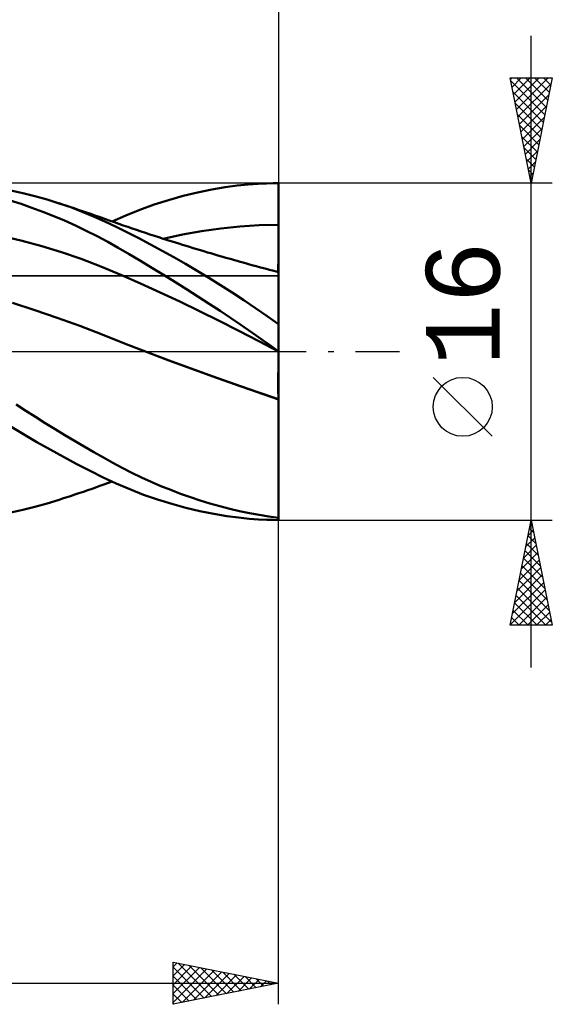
# Model space of a CAD drawing. Header units: millimetres. Extents: x -65 to 96, y -43 to 45.
# Tile 3 of 5: x 32 to 57, y -31 to 16. Entities that reach past the tile are written whole.
import ezdxf
from ezdxf.enums import TextEntityAlignment as Align

# ---------------------------------------------------------------- set-up
doc = ezdxf.new("R2010")
doc.units = ezdxf.units.MM
doc.header["$LTSCALE"] = 5.2
doc.linetypes.add('LONGDASH_DASH', pattern=[0.85, 0.4, -0.2, 0.05, -0.2])
for name, color, linetype in [('1', 4, 'CONTINUOUS'), ('2', 7, 'CONTINUOUS'), ('4', 2, 'LONGDASH_DASH'), ('CUT', 1, 'CONTINUOUS'), ('NOCUT', 7, 'CONTINUOUS'), ('SK2', 7, 'CONTINUOUS'), ('SK4', 2, 'LONGDASH_DASH')]:
    doc.layers.add(name, color=color, linetype=linetype)
doc.styles.get("Standard").update_dxf_attribs({"font": 'Monospac821 BT'})

msp = doc.modelspace()

# ---------------------------------------------------------------- linework, layer by layer
at = {"layer": '1', "color": 4, "linetype": 'CONTINUOUS', "lineweight": 50}
for p, q in [((42.566, 7.934), (43.029, 7.969)), ((43.029, 7.969), (43.425, 7.989)), ((43.425, 7.989), (43.751, 7.998)), ((43.751, 7.998), (44, 8)), ((43.999, 7.713), (44, 7.995)), ((43.999, 7.713), (44, 7.995)), ((44, 7.999), (44, 8)), ((44, 7.998), (44, 7.999)), ((44, 7.997), (44, 7.998)), ((44, 7.997), (44, 7.997)), ((44, 7.996), (44, 7.997)), ((44, 7.995), (44, 7.996)), ((44, 7.713), (44, 7.995)), ((31.859, 7.522), (31.287, 7.646)), ((32.433, 7.38), (31.859, 7.522)), ((39.467, 7.388), (40.151, 7.554)), ((40.151, 7.554), (40.827, 7.693)), ((40.827, 7.693), (41.46, 7.8)), ((41.46, 7.8), (42.042, 7.879)), ((42.042, 7.879), (42.566, 7.934)), ((43.999, 7.431), (43.999, 7.713)), ((43.999, 7.431), (43.999, 7.713)), ((44, 7.431), (44, 7.713)), ((31.776, 7.01), (31.258, 7.174)), ((33.008, 7.219), (32.433, 7.38)), ((33.583, 7.039), (33.008, 7.219)), ((33.739, 6.988), (33.583, 7.04)), ((34.132, 6.85), (33.583, 7.039)), ((38.099, 6.976), (38.782, 7.195)), ((38.782, 7.195), (39.467, 7.388)), ((43.997, 6.585), (43.998, 7.149)), ((43.997, 6.585), (43.998, 7.149)), ((43.998, 7.149), (43.999, 7.431)), ((43.998, 7.149), (43.999, 7.431)), ((44, 7.149), (44, 7.431)), ((44, 6.867), (44, 7.149)), ((32.293, 6.833), (31.776, 7.01)), ((32.81, 6.642), (32.293, 6.833)), ((33.328, 6.437), (32.81, 6.642)), ((33.895, 6.937), (33.739, 6.988)), ((34.093, 6.871), (33.895, 6.937)), ((34.291, 6.804), (34.093, 6.871)), ((34.679, 6.643), (34.132, 6.85)), ((34.489, 6.738), (34.291, 6.804)), ((34.687, 6.67), (34.489, 6.738)), ((35.223, 6.42), (34.679, 6.643)), ((34.885, 6.603), (34.687, 6.67)), ((35.083, 6.535), (34.885, 6.603)), ((36.748, 6.461), (37.419, 6.731)), ((37.419, 6.731), (38.099, 6.976)), ((43.996, 6.303), (43.997, 6.585)), ((43.996, 6.303), (43.997, 6.585)), ((44, 6.585), (44, 6.867)), ((44, 6.303), (44, 6.585)), ((33.845, 6.219), (33.328, 6.437)), ((34.36, 5.986), (33.845, 6.219)), ((35.281, 6.466), (35.083, 6.535)), ((35.76, 6.181), (35.223, 6.42)), ((35.479, 6.397), (35.281, 6.466)), ((35.579, 6.362), (35.479, 6.397)), ((35.79, 6.288), (35.579, 6.362)), ((36.287, 5.929), (35.76, 6.181)), ((36, 6.214), (35.79, 6.288)), ((36.211, 6.139), (36, 6.214)), ((36.106, 6.176), (36.748, 6.461)), ((36.421, 6.065), (36.211, 6.139)), ((43.996, 6.021), (43.996, 6.303)), ((43.996, 6.021), (43.996, 6.303)), ((44, 6.021), (44, 6.303)), ((34.873, 5.74), (34.36, 5.986)), ((35.382, 5.48), (34.873, 5.74)), ((36.827, 5.66), (36.287, 5.929)), ((36.632, 5.992), (36.421, 6.065)), ((36.842, 5.919), (36.632, 5.992)), ((37.372, 5.379), (36.827, 5.66)), ((37.053, 5.847), (36.842, 5.919)), ((37.264, 5.776), (37.053, 5.847)), ((37.474, 5.705), (37.264, 5.776)), ((37.685, 5.634), (37.474, 5.705)), ((37.895, 5.565), (37.685, 5.634)), ((39.434, 5.559), (40.346, 5.722)), ((40.346, 5.722), (41.258, 5.85)), ((41.258, 5.85), (42.171, 5.944)), ((42.171, 5.944), (43.083, 6.002)), ((43.083, 6.002), (43.996, 6.021)), ((43.994, 5.564), (43.995, 5.639)), ((43.994, 5.512), (43.995, 5.612)), ((43.995, 5.918), (43.996, 6.021)), ((43.995, 5.944), (43.996, 6.021)), ((43.995, 5.868), (43.995, 5.944)), ((43.995, 5.816), (43.995, 5.918)), ((43.995, 5.791), (43.995, 5.868)), ((43.995, 5.714), (43.995, 5.816)), ((43.995, 5.715), (43.995, 5.791)), ((43.995, 5.639), (43.995, 5.715)), ((43.995, 5.612), (43.995, 5.714)), ((43.997, 6.021), (43.996, 6.021)), ((43.996, 6.021), (43.996, 6.021)), ((43.997, 6.021), (43.999, 6.021)), ((43.999, 6.021), (43.999, 6.021)), ((43.999, 6.021), (44, 6.021)), ((44, 5.918), (44, 6.021)), ((44, 5.815), (44, 5.918)), ((44, 5.713), (44, 5.815)), ((44, 5.612), (44, 5.713)), ((44, 5.511), (44, 5.612)), ((31.825, 5.259), (30.889, 5.477)), ((32.761, 5.008), (31.825, 5.259)), ((35.889, 5.207), (35.382, 5.48)), ((36.394, 4.922), (35.889, 5.207)), ((37.921, 5.089), (37.372, 5.379)), ((38.106, 5.496), (37.895, 5.565)), ((38.316, 5.427), (38.106, 5.496)), ((38.527, 5.359), (38.316, 5.427)), ((38.521, 5.361), (39.434, 5.559)), ((38.737, 5.292), (38.527, 5.359)), ((38.948, 5.225), (38.737, 5.292)), ((39.107, 5.175), (38.948, 5.225)), ((39.266, 5.125), (39.107, 5.175)), ((43.993, 5.122), (43.994, 5.217)), ((43.993, 5.067), (43.994, 5.163)), ((43.994, 5.462), (43.994, 5.564)), ((43.994, 5.412), (43.994, 5.512)), ((43.994, 5.361), (43.994, 5.462)), ((43.994, 5.314), (43.994, 5.412)), ((43.994, 5.261), (43.994, 5.361)), ((43.994, 5.217), (43.994, 5.314)), ((43.994, 5.163), (43.994, 5.261)), ((44, 5.412), (44, 5.511)), ((44, 5.313), (44, 5.412)), ((44, 5.216), (44, 5.313)), ((44, 5.12), (44, 5.216)), ((33.697, 4.723), (32.761, 5.008)), ((34.634, 4.401), (33.697, 4.723)), ((36.914, 4.62), (36.394, 4.922)), ((38.472, 4.788), (37.921, 5.089)), ((39.025, 4.478), (38.472, 4.788)), ((39.437, 5.072), (39.266, 5.125)), ((39.608, 5.019), (39.437, 5.072)), ((39.778, 4.967), (39.608, 5.019)), ((39.949, 4.915), (39.778, 4.967)), ((40.12, 4.863), (39.949, 4.915)), ((40.29, 4.812), (40.12, 4.863)), ((40.461, 4.761), (40.29, 4.812)), ((40.632, 4.71), (40.461, 4.761)), ((40.78, 4.666), (40.632, 4.71)), ((43.992, 4.677), (43.993, 4.761)), ((43.992, 4.621), (43.993, 4.705)), ((43.992, 4.595), (43.992, 4.677)), ((43.993, 5.028), (43.993, 5.122)), ((43.993, 4.973), (43.993, 5.067)), ((43.993, 4.937), (43.993, 5.028)), ((43.993, 4.881), (43.993, 4.973)), ((43.993, 4.848), (43.993, 4.937)), ((43.993, 4.792), (43.993, 4.881)), ((43.993, 4.761), (43.993, 4.848)), ((43.993, 4.705), (43.993, 4.792)), ((44, 5.027), (44, 5.12)), ((44, 4.935), (44, 5.027)), ((44, 4.846), (44, 4.935)), ((44, 4.759), (44, 4.846)), ((44, 4.675), (44, 4.759)), ((35.57, 4.042), (34.634, 4.401)), ((37.452, 4.304), (36.914, 4.62)), ((37.993, 3.979), (37.452, 4.304)), ((39.578, 4.16), (39.025, 4.478)), ((40.928, 4.623), (40.78, 4.666)), ((41.077, 4.579), (40.928, 4.623)), ((41.225, 4.536), (41.077, 4.579)), ((41.361, 4.497), (41.225, 4.536)), ((41.498, 4.458), (41.361, 4.497)), ((41.634, 4.418), (41.498, 4.458)), ((41.77, 4.38), (41.634, 4.418)), ((41.907, 4.341), (41.77, 4.38)), ((42.043, 4.302), (41.907, 4.341)), ((42.18, 4.264), (42.043, 4.302)), ((42.316, 4.226), (42.18, 4.264)), ((42.525, 4.168), (42.316, 4.226)), ((43.992, 4.54), (43.992, 4.621)), ((43.992, 4.517), (43.992, 4.595)), ((43.992, 4.462), (43.992, 4.54)), ((43.992, 4.441), (43.992, 4.517)), ((43.992, 4.387), (43.992, 4.462)), ((43.992, 4.368), (43.992, 4.441)), ((43.992, 4.315), (43.992, 4.387)), ((43.992, 4.299), (43.992, 4.368)), ((43.992, 4.248), (43.992, 4.315)), ((43.992, 4.234), (43.992, 4.299)), ((43.992, 4.184), (43.992, 4.248)), ((43.992, 4.172), (43.992, 4.234)), ((44, 4.593), (44, 4.675)), ((44, 4.515), (44, 4.593)), ((44, 4.439), (44, 4.515)), ((44, 4.366), (44, 4.439)), ((44, 4.297), (44, 4.366)), ((44, 4.231), (44, 4.297)), ((44, 4.169), (44, 4.231)), ((36.506, 3.646), (35.57, 4.042)), ((38.537, 3.648), (37.993, 3.979)), ((40.131, 3.834), (39.578, 4.16)), ((40.685, 3.498), (40.131, 3.834)), ((42.734, 4.11), (42.525, 4.168)), ((42.943, 4.053), (42.734, 4.11)), ((43.152, 3.997), (42.943, 4.053)), ((43.362, 3.94), (43.152, 3.997)), ((43.572, 3.884), (43.362, 3.94)), ((43.782, 3.829), (43.572, 3.884)), ((43.993, 3.774), (43.782, 3.829)), ((43.991, 4.124), (43.992, 4.184)), ((43.991, 4.114), (43.992, 4.172)), ((43.991, 4.068), (43.991, 4.124)), ((43.991, 4.059), (43.991, 4.114)), ((43.991, 4.016), (43.991, 4.068)), ((43.991, 4.009), (43.991, 4.059)), ((43.991, 3.968), (43.991, 4.016)), ((43.991, 3.962), (43.991, 4.009)), ((43.991, 3.924), (43.991, 3.968)), ((43.991, 3.92), (43.991, 3.962)), ((43.991, 3.885), (43.991, 3.924)), ((43.991, 3.882), (43.991, 3.92)), ((43.991, 3.85), (43.991, 3.885)), ((43.991, 3.848), (43.991, 3.882)), ((43.991, 3.82), (43.991, 3.85)), ((43.991, 3.819), (43.991, 3.848)), ((43.991, 3.795), (43.991, 3.82)), ((43.991, 3.794), (43.991, 3.819)), ((43.991, 3.774), (43.991, 3.795)), ((43.991, 3.774), (43.991, 3.794)), ((43.993, 3.764), (43.993, 3.774)), ((43.993, 3.764), (43.993, 3.774)), ((43.994, 3.773), (43.993, 3.774)), ((43.994, 3.737), (43.993, 3.764)), ((43.994, 3.737), (43.993, 3.764)), ((43.995, 3.773), (43.994, 3.773)), ((43.996, 3.773), (43.995, 3.773)), ((43.998, 3.772), (43.996, 3.773)), ((43.999, 3.772), (43.998, 3.772)), ((44, 3.772), (43.999, 3.772)), ((44, 4.111), (44, 4.169)), ((44, 4.057), (44, 4.111)), ((44, 4.006), (44, 4.057)), ((44, 3.96), (44, 4.006)), ((44, 3.918), (44, 3.96)), ((44, 3.88), (44, 3.918)), ((44, 3.846), (44, 3.88)), ((44, 3.817), (44, 3.846)), ((44, 3.792), (44, 3.817)), ((44, 3.772), (44, 3.792)), ((44, -8), (44, 3.772)), ((37.442, 3.234), (36.506, 3.646)), ((39.082, 3.311), (38.537, 3.648)), ((39.628, 2.968), (39.082, 3.311)), ((41.241, 3.153), (40.685, 3.498)), ((43.994, 3.691), (43.994, 3.737)), ((43.994, 3.691), (43.994, 3.737)), ((43.994, 3.628), (43.994, 3.691)), ((43.994, 3.628), (43.994, 3.691)), ((43.995, 3.546), (43.994, 3.628)), ((43.995, 3.546), (43.994, 3.628)), ((43.995, 3.447), (43.995, 3.546)), ((43.995, 3.447), (43.995, 3.546)), ((43.996, 3.33), (43.995, 3.447)), ((43.996, 3.33), (43.995, 3.447)), ((43.996, 3.197), (43.996, 3.33)), ((43.996, 3.197), (43.996, 3.33)), ((38.378, 2.809), (37.442, 3.234)), ((39.315, 2.372), (38.378, 2.809)), ((40.173, 2.62), (39.628, 2.968)), ((41.797, 2.799), (41.241, 3.153)), ((43.997, 3.047), (43.996, 3.197)), ((43.997, 3.047), (43.996, 3.197)), ((43.997, 2.881), (43.997, 3.047)), ((43.997, 2.881), (43.997, 3.047)), ((43.998, 2.699), (43.997, 2.881)), ((43.998, 2.699), (43.997, 2.881)), ((40.251, 1.924), (39.315, 2.372)), ((40.714, 2.269), (40.173, 2.62)), ((42.351, 2.436), (41.797, 2.799)), ((42.904, 2.066), (42.351, 2.436)), ((43.998, 2.501), (43.998, 2.699)), ((43.998, 2.502), (43.998, 2.699)), ((43.998, 2.29), (43.998, 2.502)), ((43.998, 2.289), (43.998, 2.501)), ((32.429, 1.965), (31.364, 2.312)), ((33.495, 1.599), (32.429, 1.965)), ((41.187, 1.463), (40.251, 1.924)), ((41.229, 1.929), (40.714, 2.269)), ((41.713, 1.606), (41.229, 1.929)), ((43.454, 1.687), (42.904, 2.066)), ((43.999, 2.064), (43.998, 2.29)), ((43.999, 2.063), (43.998, 2.289)), ((43.999, 1.825), (43.999, 2.064)), ((43.999, 1.824), (43.999, 2.063)), ((34.561, 1.214), (33.495, 1.599)), ((42.123, 0.989), (41.187, 1.463)), ((42.162, 1.301), (41.713, 1.606)), ((44, 1.301), (43.454, 1.687)), ((44, 1.573), (43.999, 1.825)), ((44, 1.573), (43.999, 1.824)), ((44, 1.31), (44, 1.573)), ((44, 1.31), (44, 1.573)), ((35.627, 0.808), (34.561, 1.214)), ((43.059, 0.501), (42.123, 0.989)), ((42.574, 1.017), (42.162, 1.301)), ((42.947, 0.757), (42.574, 1.017)), ((36.692, 0.386), (35.627, 0.808)), ((43.279, 0.524), (42.947, 0.757)), ((43.996, -0.003), (43.059, 0.501)), ((43.566, 0.319), (43.279, 0.524)), ((37.758, -0.027), (36.692, 0.386)), ((43.808, 0.146), (43.566, 0.319)), ((44, 0.007), (43.808, 0.146)), ((43.997, 0.001), (43.998, 0.002)), ((43.997, 0.001), (43.998, 0.002)), ((43.997, 0), (43.997, 0.001)), ((43.997, 0), (43.997, 0.001)), ((43.997, 0), (43.997, 0)), ((43.997, 0), (43.997, 0)), ((43.998, 0.003), (43.999, 0.004)), ((43.998, 0.003), (43.999, 0.004)), ((43.998, 0.002), (43.998, 0.003)), ((43.998, 0.002), (43.998, 0.003)), ((43.999, 0.005), (44, 0.006)), ((43.999, 0.005), (44, 0.006)), ((43.999, 0.004), (43.999, 0.005)), ((43.999, 0.004), (43.999, 0.005)), ((44, 0.006), (44, 0.007)), ((44, 0.006), (44, 0.007)), ((38.804, -0.423), (37.757, -0.027)), ((38.796, -0.421), (37.758, -0.027)), ((39.835, -0.806), (38.796, -0.421)), ((39.852, -0.811), (38.804, -0.423)), ((43.992, -0.5), (43.993, -0.439)), ((43.992, -0.5), (43.993, -0.439)), ((43.993, -0.188), (43.994, -0.15)), ((43.993, -0.188), (43.994, -0.15)), ((43.993, -0.231), (43.993, -0.188)), ((43.993, -0.231), (43.993, -0.188)), ((43.993, -0.277), (43.993, -0.231)), ((43.993, -0.277), (43.993, -0.231)), ((43.993, -0.327), (43.993, -0.277)), ((43.993, -0.327), (43.993, -0.277)), ((43.993, -0.381), (43.993, -0.327)), ((43.993, -0.381), (43.993, -0.327)), ((43.993, -0.439), (43.993, -0.381)), ((43.993, -0.439), (43.993, -0.381)), ((43.994, -0.062), (43.995, -0.041)), ((43.994, -0.062), (43.995, -0.041)), ((43.994, -0.087), (43.994, -0.062)), ((43.994, -0.087), (43.994, -0.062)), ((43.994, -0.116), (43.994, -0.087)), ((43.994, -0.116), (43.994, -0.087)), ((43.994, -0.15), (43.994, -0.116)), ((43.994, -0.15), (43.994, -0.116)), ((43.995, -0.006), (43.996, -0.003)), ((43.995, -0.006), (43.996, -0.003)), ((43.995, -0.013), (43.995, -0.006)), ((43.995, -0.013), (43.995, -0.006)), ((43.995, -0.025), (43.995, -0.013)), ((43.995, -0.025), (43.995, -0.013)), ((43.995, -0.041), (43.995, -0.025)), ((43.995, -0.041), (43.995, -0.025)), ((43.996, -0.001), (43.997, 0)), ((43.996, -0.001), (43.997, 0)), ((43.996, -0.001), (43.996, -0.001)), ((43.996, -0.001), (43.996, -0.001)), ((43.996, -0.002), (43.996, -0.001)), ((43.996, -0.002), (43.996, -0.001)), ((43.996, -0.002), (43.996, -0.002)), ((43.996, -0.002), (43.996, -0.002)), ((43.996, -0.003), (43.996, -0.002)), ((43.996, -0.003), (43.996, -0.002)), ((43.996, -0.002), (43.996, -0.002)), ((43.996, -0.002), (43.996, -0.002)), ((43.997, -0.004), (43.996, -0.003)), ((43.996, -0.003), (43.996, -0.003)), ((43.998, -0.004), (43.997, -0.004)), ((43.999, -0.005), (43.998, -0.004)), ((44, -0.005), (43.999, -0.005)), ((43.999, -0.005), (43.999, -0.005)), ((40.874, -1.184), (39.835, -0.806)), ((40.893, -1.188), (39.852, -0.811)), ((43.992, -0.565), (43.992, -0.5)), ((43.992, -0.565), (43.992, -0.5)), ((43.992, -0.634), (43.992, -0.565)), ((43.992, -0.634), (43.992, -0.565)), ((43.992, -0.706), (43.992, -0.634)), ((43.992, -0.706), (43.992, -0.634)), ((43.992, -0.781), (43.992, -0.706)), ((43.992, -0.781), (43.992, -0.706)), ((43.992, -0.859), (43.992, -0.781)), ((43.992, -0.859), (43.992, -0.781)), ((43.992, -0.939), (43.992, -0.859)), ((43.992, -0.939), (43.992, -0.859)), ((41.914, -1.555), (40.874, -1.184)), ((41.929, -1.556), (40.893, -1.188)), ((43.991, -1.022), (43.992, -0.939)), ((43.991, -1.022), (43.992, -0.939)), ((43.991, -1.108), (43.991, -1.022)), ((43.991, -1.108), (43.991, -1.022)), ((43.991, -1.196), (43.991, -1.108)), ((43.991, -1.196), (43.991, -1.108)), ((43.991, -1.287), (43.991, -1.196)), ((43.991, -1.287), (43.991, -1.196)), ((43.991, -1.379), (43.991, -1.287)), ((43.991, -1.379), (43.991, -1.287)), ((43.991, -1.474), (43.991, -1.379)), ((43.991, -1.474), (43.991, -1.379)), ((42.953, -1.918), (41.914, -1.555)), ((42.965, -1.918), (41.929, -1.556)), ((43.991, -1.569), (43.991, -1.474)), ((43.991, -1.57), (43.991, -1.474)), ((43.991, -1.667), (43.991, -1.569)), ((43.991, -1.667), (43.991, -1.57)), ((43.991, -1.765), (43.991, -1.667)), ((43.991, -1.765), (43.991, -1.667)), ((43.991, -1.864), (43.991, -1.765)), ((43.991, -1.864), (43.991, -1.765)), ((43.991, -1.965), (43.991, -1.864)), ((43.991, -1.965), (43.991, -1.864)), ((43.992, -2.274), (42.953, -1.918)), ((43.992, -2.269), (42.965, -1.918)), ((43.992, -2.066), (43.991, -1.965)), ((43.992, -2.066), (43.991, -1.965)), ((43.992, -2.167), (43.992, -2.066)), ((43.992, -2.167), (43.992, -2.066)), ((43.992, -2.269), (43.992, -2.167)), ((43.992, -2.269), (43.992, -2.167)), ((43.992, -2.27), (43.992, -2.269)), ((43.992, -2.27), (43.992, -2.269)), ((43.993, -2.27), (43.992, -2.269)), ((43.992, -2.271), (43.992, -2.27)), ((43.992, -2.271), (43.992, -2.27)), ((43.992, -2.272), (43.992, -2.271)), ((43.992, -2.271), (43.992, -2.271)), ((43.992, -2.272), (43.992, -2.271)), ((43.992, -2.273), (43.992, -2.272)), ((43.992, -2.273), (43.992, -2.272)), ((43.992, -2.274), (43.992, -2.273)), ((43.992, -2.274), (43.992, -2.273)), ((43.992, -2.7), (43.992, -2.274)), ((43.992, -2.61), (43.992, -2.274)), ((43.992, -2.274), (43.992, -2.274)), ((43.992, -2.274), (43.992, -2.274)), ((43.993, -2.275), (43.992, -2.274)), ((43.995, -2.27), (43.993, -2.27)), ((43.995, -2.275), (43.993, -2.275)), ((43.996, -2.271), (43.995, -2.27)), ((43.996, -2.276), (43.995, -2.275)), ((43.997, -2.271), (43.996, -2.271)), ((43.997, -2.276), (43.996, -2.276)), ((43.999, -2.271), (43.997, -2.271)), ((43.999, -2.277), (43.997, -2.276)), ((44, -2.272), (43.999, -2.271)), ((44, -2.277), (43.999, -2.277)), ((32, -2.813), (31.539, -2.516)), ((43.993, -2.946), (43.992, -2.61)), ((43.993, -3.125), (43.992, -2.7)), ((32.462, -3.107), (32, -2.813)), ((32.925, -3.397), (32.462, -3.107)), ((43.993, -3.281), (43.993, -2.946)), ((43.994, -3.549), (43.993, -3.125)), ((31.892, -3.924), (31.257, -3.54)), ((33.389, -3.683), (32.925, -3.397)), ((33.852, -3.964), (33.389, -3.683)), ((43.994, -3.615), (43.993, -3.281)), ((43.994, -3.97), (43.994, -3.549)), ((43.994, -3.947), (43.994, -3.615)), ((32.526, -4.296), (31.892, -3.924)), ((34.313, -4.241), (33.852, -3.964)), ((43.995, -4.276), (43.994, -3.947)), ((43.995, -4.386), (43.994, -3.97)), ((33.161, -4.657), (32.526, -4.296)), ((33.796, -5.006), (33.161, -4.657)), ((34.773, -4.512), (34.313, -4.241)), ((35.23, -4.777), (34.773, -4.512)), ((43.995, -4.602), (43.995, -4.276)), ((43.995, -4.797), (43.995, -4.386)), ((43.995, -4.923), (43.995, -4.602)), ((34.428, -5.343), (33.796, -5.006)), ((35.683, -5.036), (35.23, -4.777)), ((36.126, -5.284), (35.683, -5.036)), ((43.996, -5.197), (43.995, -4.797)), ((43.996, -5.238), (43.995, -4.923)), ((35.056, -5.665), (34.428, -5.343)), ((36.576, -5.525), (36.126, -5.284)), ((37.033, -5.757), (36.576, -5.525)), ((43.996, -5.587), (43.996, -5.197)), ((43.996, -5.546), (43.996, -5.238)), ((43.997, -5.846), (43.996, -5.546)), ((43.997, -5.965), (43.996, -5.587)), ((35.68, -5.974), (35.056, -5.665)), ((36.299, -6.264), (35.68, -5.974)), ((37.493, -5.978), (37.033, -5.757)), ((37.954, -6.188), (37.493, -5.978)), ((43.997, -6.138), (43.997, -5.846)), ((43.998, -6.329), (43.997, -5.965)), ((34.939, -6.584), (35.145, -6.513)), ((35.145, -6.513), (35.358, -6.439)), ((35.358, -6.439), (35.518, -6.384)), ((35.518, -6.384), (35.654, -6.336)), ((35.654, -6.336), (35.888, -6.253)), ((35.888, -6.253), (36.106, -6.176)), ((36.935, -6.54), (36.299, -6.264)), ((37.596, -6.798), (36.935, -6.54)), ((38.418, -6.387), (37.954, -6.188)), ((38.883, -6.574), (38.418, -6.387)), ((43.998, -6.422), (43.997, -6.138)), ((43.998, -6.678), (43.998, -6.329)), ((43.998, -6.695), (43.998, -6.422)), ((33.583, -7.04), (33.745, -6.986)), ((33.745, -6.986), (33.907, -6.932)), ((33.907, -6.932), (34.116, -6.863)), ((34.116, -6.863), (34.322, -6.794)), ((34.322, -6.794), (34.527, -6.725)), ((34.527, -6.725), (34.733, -6.655)), ((34.733, -6.655), (34.939, -6.584)), ((38.262, -7.031), (37.596, -6.798)), ((39.349, -6.751), (38.883, -6.574)), ((39.814, -6.916), (39.349, -6.751)), ((40.28, -7.069), (39.814, -6.916)), ((43.999, -7.01), (43.998, -6.678)), ((43.998, -6.958), (43.998, -6.695)), ((43.999, -7.21), (43.998, -6.958)), ((43.999, -7.323), (43.999, -7.01)), ((31.859, -7.522), (32.433, -7.38)), ((32.433, -7.38), (33.008, -7.219)), ((33.008, -7.219), (33.583, -7.039)), ((38.931, -7.239), (38.262, -7.031)), ((39.6, -7.422), (38.931, -7.239)), ((40.269, -7.58), (39.6, -7.422)), ((40.747, -7.213), (40.28, -7.069)), ((41.214, -7.345), (40.747, -7.213)), ((41.682, -7.466), (41.214, -7.345)), ((42.149, -7.576), (41.682, -7.466)), ((43.999, -7.448), (43.999, -7.21)), ((44, -7.616), (43.999, -7.323)), ((44, -7.674), (43.999, -7.448)), ((31.287, -7.646), (31.859, -7.522)), ((40.926, -7.711), (40.269, -7.58)), ((41.539, -7.812), (40.926, -7.711)), ((42.101, -7.886), (41.539, -7.812)), ((42.609, -7.938), (42.101, -7.886)), ((42.615, -7.674), (42.149, -7.576)), ((43.057, -7.971), (42.609, -7.938)), ((43.079, -7.76), (42.615, -7.674)), ((43.541, -7.833), (43.079, -7.76)), ((44, -7.893), (43.541, -7.833)), ((44, -7.887), (44, -7.616)), ((44, -7.887), (44, -7.674)), ((43.441, -7.99), (43.057, -7.971)), ((43.757, -7.998), (43.441, -7.99)), ((44, -8), (43.757, -7.998))]:
    msp.add_line(p, q, dxfattribs=at)
at = {"layer": '2', "color": 7, "linetype": 'CONTINUOUS', "lineweight": 25}
for p, q in [((44, 31), (44, 8)), ((56, -15), (56, 15)), ((56, 8), (55, 13)), ((55, 13), (57, 13)), ((55.017, 12.915), (55.102, 13)), ((55.029, 12.853), (56.647, 11.235)), ((55.088, 12.562), (55.526, 13)), ((55.158, 12.208), (55.95, 13)), ((55.229, 11.855), (56.374, 13)), ((55.3, 11.501), (56.799, 13)), ((55.307, 13), (56.718, 11.589)), ((55.371, 11.147), (56.944, 12.721)), ((55.731, 13), (56.788, 11.942)), ((57, 13), (56, 8)), ((56.155, 13), (56.859, 12.296)), ((56.579, 13), (56.93, 12.649)), ((55.136, 12.322), (56.576, 10.882)), ((55.441, 10.794), (56.838, 12.191)), ((55.242, 11.792), (56.506, 10.528)), ((55.348, 11.262), (56.435, 10.175)), ((55.512, 10.44), (56.732, 11.661)), ((55.583, 10.087), (56.626, 11.13)), ((55.454, 10.731), (56.364, 9.821)), ((55.653, 9.733), (56.52, 10.6)), ((55.56, 10.201), (56.293, 9.467)), ((55.724, 9.38), (56.414, 10.07)), ((55.666, 9.671), (56.223, 9.114)), ((55.795, 9.026), (56.308, 9.539)), ((55.772, 9.141), (56.152, 8.76)), ((55.865, 8.673), (56.202, 9.009)), ((55.878, 8.61), (56.081, 8.407)), ((55.936, 8.319), (56.096, 8.479)), ((57, 8), (44, 8)), ((55.984, 8.08), (56.011, 8.053)), ((44, -31), (44, 0)), ((54.15, -4.025), (51.35, -1.225)), ((44, -8), (57, -8)), ((55, -13), (56, -8)), ((55.92, -8.402), (56.121, -8.603)), ((55.96, -8.202), (56.027, -8.134)), ((55.99, -8.048), (56.015, -8.073)), ((56, -8), (57, -13)), ((55.748, -9.262), (56.168, -8.842)), ((55.849, -8.756), (56.227, -9.133)), ((55.854, -8.732), (56.098, -8.488)), ((55.641, -9.793), (56.239, -9.195)), ((55.778, -9.109), (56.333, -9.664)), ((55.535, -10.323), (56.31, -9.549)), ((55.637, -9.816), (56.545, -10.724)), ((55.707, -9.463), (56.439, -10.194)), ((55.323, -11.384), (56.451, -10.256)), ((55.429, -10.853), (56.38, -9.902)), ((55.566, -10.17), (56.651, -11.255)), ((55.217, -11.914), (56.522, -10.609)), ((55.495, -10.523), (56.757, -11.785)), ((55.111, -12.444), (56.593, -10.963)), ((55.425, -10.877), (56.863, -12.315)), ((55.005, -12.975), (56.663, -11.316)), ((55.283, -11.584), (56.699, -13)), ((55.354, -11.23), (56.969, -12.846)), ((55.404, -13), (56.734, -11.67)), ((55.212, -11.938), (56.275, -13)), ((55.828, -13), (56.805, -12.023)), ((55.142, -12.291), (55.851, -13)), ((56.252, -13), (56.875, -12.377)), ((55, -12.998), (55.002, -13)), ((57, -13), (55, -13)), ((55.071, -12.645), (55.426, -13)), ((56.677, -13), (56.946, -12.731)), ((39, -31), (39, -29)), ((39, -29), (44, -30)), ((39, -29.222), (39.185, -29.037)), ((39, -29.646), (39.538, -29.108)), ((39, -30.07), (39.892, -29.178)), ((39, -29.242), (40.465, -30.707)), ((39, -30.494), (40.245, -29.249)), ((39, -30.919), (40.599, -29.32)), ((39.228, -29.046), (40.819, -30.636)), ((39.429, -30.914), (40.952, -29.39)), ((39.758, -29.152), (41.172, -30.566)), ((40.289, -29.258), (41.526, -30.495)), ((40.819, -29.364), (41.879, -30.424)), ((39, -29.666), (40.112, -30.778)), ((39.959, -30.808), (41.306, -29.461)), ((40.489, -30.702), (41.66, -29.532)), ((41.02, -30.596), (42.013, -29.603)), ((41.349, -29.47), (42.233, -30.353)), ((41.55, -30.49), (42.367, -29.673)), ((41.88, -29.576), (42.586, -30.283)), ((42.08, -30.384), (42.72, -29.744)), ((42.41, -29.682), (42.94, -30.212)), ((42.611, -30.278), (43.074, -29.815)), ((42.94, -29.788), (43.293, -30.141)), ((43.141, -30.172), (43.427, -29.885)), ((43.471, -29.894), (43.647, -30.071)), ((12, -30), (44, -30)), ((44, -30), (39, -31)), ((39, -30.09), (39.758, -30.848)), ((43.671, -30.066), (43.781, -29.956)), ((39, -30.515), (39.404, -30.919)), ((39, -30.939), (39.051, -30.99))]:
    msp.add_line(p, q, dxfattribs=at)
msp.add_circle((52.75, -2.625), 1.4, dxfattribs=at)
at = {"layer": '4', "color": 2, "linetype": 'LONGDASH_DASH', "lineweight": 25}
msp.add_line((0, 0), (44, 0), dxfattribs=at)
at = {"layer": 'CUT', "color": 1, "linetype": 'CONTINUOUS', "lineweight": 25}
for p, q in [((44, 8), (12, 8)), ((43.99, 3.6), (44, 7.995)), ((44, 7.995), (44, 8)), ((12.01, 3.6), (43.99, 3.6))]:
    msp.add_line(p, q, dxfattribs=at)
at = {"layer": 'NOCUT', "color": 7, "linetype": 'CONTINUOUS', "lineweight": 25}
for p, q in [((44, 7.995), (43.99, 3.6)), ((44, 0), (44, 7.995)), ((43.99, 3.6), (12.01, 3.6)), ((0, 0), (44, 0))]:
    msp.add_line(p, q, dxfattribs=at)
at = {"layer": 'SK2', "color": 7, "linetype": 'CONTINUOUS', "lineweight": 25}
msp.add_line((44, 41), (44, 0), dxfattribs=at)
at = {"layer": 'SK4', "color": 2, "linetype": 'LONGDASH_DASH', "lineweight": 25}
msp.add_line((-54, 0), (50, 0), dxfattribs=at)

# ---------------------------------------------------------------- texts
at = {"layer": '2', "color": 7, "linetype": 'CONTINUOUS', "lineweight": 25}
msp.add_text('16', height=3.5, rotation=90, dxfattribs=at).set_placement((54.5, 2.275), align=Align.CENTER)

doc.saveas('drawing.dxf')
